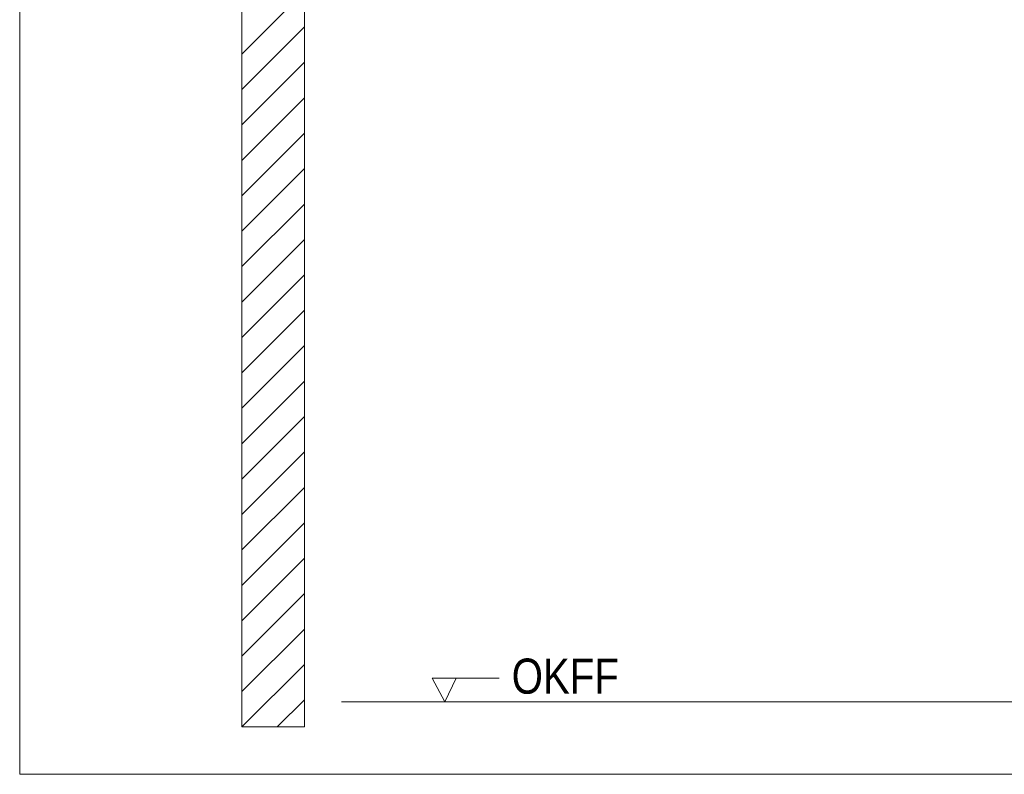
# Model space of a CAD drawing. Extents: x -620 to 300, y 62 to 1112.
# Tile 155 of 256: x 189 to 228, y 683 to 714. Entities that reach past the tile are written whole.
import ezdxf
from ezdxf.lldxf.tags import DXFTag

# ---------------------------------------------------------------- set-up
doc = ezdxf.new("R2010")
doc.units = 0
doc.layers.get('0').update_dxf_attribs({"lineweight": 13})
doc.layers.add('E_Detail_Beschriftung', color=7, linetype='Continuous', lineweight=13, true_color=0x009900)
doc.layers.add('E_Detail_Wandschraffur', color=7, linetype='Continuous', lineweight=5, true_color=0xc0c0c0)
doc.layers.add('E_Detail_Linie_Text_Bem', color=7, linetype='Continuous', lineweight=13)
doc.styles.get("Standard").update_dxf_attribs({"font": 'ARIALN.TTF'})
tags = doc.linetypes.add('fein_strichliert', pattern=[4, 1, -2, 1]).pattern_tags.tags
tags[8:9] = [DXFTag(74, 4), DXFTag(75, 0), DXFTag(340, '0'), DXFTag(46, 0.0), DXFTag(50, 0.0), DXFTag(44, 0.0), DXFTag(45, 0.0)]
tags[6:7] = [DXFTag(74, 4), DXFTag(75, 0), DXFTag(340, '0'), DXFTag(46, 0.0), DXFTag(50, 0.0), DXFTag(44, 0.0), DXFTag(45, 0.0)]
tags[4:5] = [DXFTag(74, 4), DXFTag(75, 0), DXFTag(340, '0'), DXFTag(46, 0.0), DXFTag(50, 0.0), DXFTag(44, 0.0), DXFTag(45, 0.0)]
tags = doc.linetypes.add('fein_strichliert-A06GA1N18I', pattern=[4, 1, -2, 1]).pattern_tags.tags
tags[8:9] = [DXFTag(74, 4), DXFTag(75, 0), DXFTag(340, '0'), DXFTag(46, 0.0), DXFTag(50, 0.0), DXFTag(44, 0.0), DXFTag(45, 0.0)]
tags[6:7] = [DXFTag(74, 4), DXFTag(75, 0), DXFTag(340, '0'), DXFTag(46, 0.0), DXFTag(50, 0.0), DXFTag(44, 0.0), DXFTag(45, 0.0)]
tags[4:5] = [DXFTag(74, 4), DXFTag(75, 0), DXFTag(340, '0'), DXFTag(46, 0.0), DXFTag(50, 0.0), DXFTag(44, 0.0), DXFTag(45, 0.0)]

# ---------------------------------------------------------------- blocks, each defined once
blk = doc.blocks.new('Referenz-A06GA1N48I')
at = {"layer": 'E_Detail_Linie_Text_Bem', "linetype": 'fein_strichliert-A06GA1N18I', "ltscale": 0.65}
for p, q in [((188.897, 744.759), (188.897, 683.442)), ((188.897, 683.442), (248.64, 683.442))]:
    blk.add_line(p, q, dxfattribs=at)
at = {"layer": 'E_Detail_Linie_Text_Bem', "linetype": 'Continuous', "ltscale": 0.13}
for p, q in [((197.763, 725.332), (197.763, 685.332)), ((200.263, 713.532), (200.263, 725.332)), ((200.263, 713.332), (200.263, 713.532)), ((200.263, 685.332), (200.263, 713.332)), ((201.748, 686.332), (237.83, 686.332)), ((197.763, 685.332), (200.263, 685.332))]:
    blk.add_line(p, q, dxfattribs=at)
at = {"layer": 'E_Detail_Linie_Text_Bem', "color": 0, "linetype": 'Continuous', "ltscale": 0.13}
for p, q in [((205.872, 686.332), (205.362, 687.281)), ((205.362, 687.281), (208.047, 687.281)), ((206.33, 687.285), (205.872, 686.332))]:
    blk.add_line(p, q, dxfattribs=at)
at = {"layer": 'E_Detail_Wandschraffur', "linetype": 'fein_strichliert', "ltscale": 0.13}
for p, q in [((197.763, 712.199), (200.263, 714.699)), ((197.763, 709.37), (200.263, 711.87)), ((197.763, 706.542), (200.263, 709.042)), ((197.763, 703.713), (200.263, 706.213)), ((197.763, 700.885), (200.263, 703.385)), ((197.763, 698.057), (200.263, 700.557)), ((197.763, 695.228), (200.263, 697.728)), ((197.763, 692.4), (200.263, 694.9)), ((197.763, 689.571), (200.263, 692.071)), ((197.763, 686.743), (200.263, 689.243)), ((199.181, 685.332), (200.263, 686.414))]:
    blk.add_line(p, q, dxfattribs=at)
at = {"layer": 'E_Detail_Wandschraffur', "linetype": 'ByBlock', "ltscale": 0.13}
for p, q in [((197.763, 710.784), (200.263, 713.284)), ((197.763, 707.956), (200.263, 710.456)), ((197.763, 705.128), (200.263, 707.628)), ((197.763, 702.299), (200.263, 704.799)), ((197.763, 699.471), (200.263, 701.971)), ((197.763, 696.642), (200.263, 699.142)), ((197.763, 693.814), (200.263, 696.314)), ((197.763, 690.985), (200.263, 693.485)), ((197.763, 688.157), (200.263, 690.657)), ((197.766, 685.332), (200.263, 687.829))]:
    blk.add_line(p, q, dxfattribs=at)
at = {"layer": 'E_Detail_Beschriftung', "linetype": 'Continuous', "ltscale": 0.13, "insert": (208.542, 688.062), "char_height": 1.4, "attachment_point": 1}
blk.add_mtext('{\\fArial Narrow;OKFF}', dxfattribs=at)

msp = doc.modelspace()

# ---------------------------------------------------------------- block references
at = {"color": 8, "lineweight": 25, "ltscale": 0.25, "true_color": 0x808080}
msp.add_blockref('Referenz-A06GA1N48I', (0, 0), dxfattribs=at)

doc.saveas('drawing.dxf')
